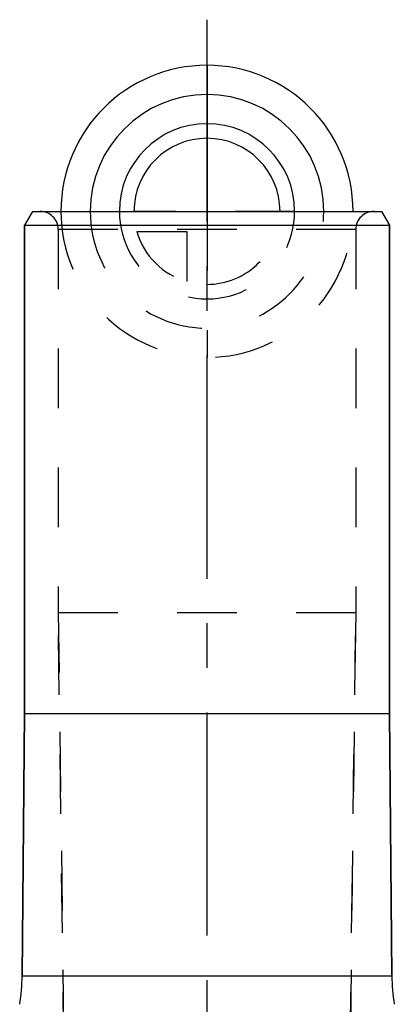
# Model space of a CAD drawing. Header units: millimetres. Extents: x 422 to 578, y 411 to 589.
# Tile 4 of 4: x 479 to 521, y 481 to 589. Entities that reach past the tile are written whole.
import ezdxf

# ---------------------------------------------------------------- set-up
doc = ezdxf.new("R2010")
doc.units = ezdxf.units.MM
doc.header["$LTSCALE"] = 65.185185
doc.linetypes.add('CENTER', pattern=[0.6, 0.375, -0.075, 0.075, -0.075])
doc.linetypes.add('HIDDEN', pattern=[0.2, 0.1, -0.1])
for name, color, linetype in [('ACHSEN_S', 7, 'CONTINUOUS'), ('KOERPER', 7, 'CONTINUOUS'), ('KONST.EL_MIT_GEO', 7, 'CONTINUOUS'), ('KURVEN', 7, 'CONTINUOUS')]:
    doc.layers.add(name, color=color, linetype=linetype)

msp = doc.modelspace()

# ---------------------------------------------------------------- linework, layer by layer
at = {"layer": 'ACHSEN_S', "color": 2, "linetype": 'CENTER'}
msp.add_line((500, 410.71), (500, 589.29), dxfattribs=at)
at = {"layer": 'KOERPER', "color": 7, "linetype": 'CONTINUOUS'}
for p, q in [((480, 513.29), (480, 566.79)), ((520, 513.29), (520, 566.79)), ((479.75, 484.54), (480, 513.29)), ((480, 513.29), (520, 513.29)), ((520.25, 484.54), (520, 513.29))]:
    msp.add_line(p, q, dxfattribs=at)
at = {"layer": 'KOERPER', "color": 8, "linetype": 'HIDDEN'}
for p, q in [((483.7, 566.29), (483.7, 524.29)), ((516.3, 566.29), (516.3, 524.29)), ((483.7, 524.29), (484.5, 463.16)), ((516.3, 524.29), (483.7, 524.29)), ((516.3, 524.29), (515.5, 463.16))]:
    msp.add_line(p, q, dxfattribs=at)
at = {"layer": 'KONST.EL_MIT_GEO', "color": 7, "linetype": 'CONTINUOUS'}
for p, q in [((480.87, 568.29), (480, 566.79)), ((480.87, 568.29), (519.13, 568.29)), ((519.13, 568.29), (520, 566.79)), ((480, 566.79), (480, 513.29)), ((480, 566.79), (520, 566.79)), ((520, 566.79), (520, 513.29)), ((480, 513.29), (479.75, 484.54)), ((520, 513.29), (520.25, 484.54)), ((479.75, 484.54), (520.25, 484.54))]:
    msp.add_line(p, q, dxfattribs=at)
at = {"layer": 'KONST.EL_MIT_GEO', "color": 8, "linetype": 'HIDDEN'}
for p, q in [((483.7, 566.29), (483.7, 524.29)), ((516.3, 566.29), (483.7, 566.29)), ((516.3, 566.29), (516.3, 524.29)), ((484.5, 463.16), (483.7, 524.29)), ((515.5, 463.16), (516.3, 524.29))]:
    msp.add_line(p, q, dxfattribs=at)
for centre, start, end in [((481.7, 566.29), 0, 90), ((518.3, 566.29), 90, 180)]:
    msp.add_arc(centre, 2, start, end, dxfattribs=at)
at = {"layer": 'KONST.EL_MIT_GEO', "color": 7, "linetype": 'CONTINUOUS'}
for centre, start, end in [((459.75, 484.71), 350.5, 359.5), ((540.25, 484.71), 180.5, 189.5)]:
    msp.add_arc(centre, 20, start, end, dxfattribs=at)
at = {"layer": 'KURVEN', "color": 40, "linetype": 'CONTINUOUS'}
msp.add_line((500, 584.29), (500, 568.29), dxfattribs=at)
at = {"layer": 'KURVEN', "color": 8, "linetype": 'HIDDEN'}
for p, q in [((509.6, 568.29), (492, 568.29)), ((500, 568.29), (500, 552.29)), ((492.31, 566.09), (497.8, 566.09)), ((497.8, 566.09), (497.8, 560.6))]:
    msp.add_line(p, q, dxfattribs=at)
at = {"layer": 'KURVEN', "color": 40, "linetype": 'CONTINUOUS'}
for radius, start in [(16, 0), (12.8, 0), (9.6, 0.0001), (8, 0.0001)]:
    msp.add_arc((500, 568.29), radius, start, 180, dxfattribs=at)
at = {"layer": 'KURVEN', "color": 8, "linetype": 'HIDDEN'}
for radius, start, end in [(16, 180, 360), (12.8, 180, 360), (9.6, 180, 0.0001), (8, 270, 0.0001), (8, 195.962, 254.038)]:
    msp.add_arc((500, 568.29), radius, start, end, dxfattribs=at)

doc.saveas('drawing.dxf')
